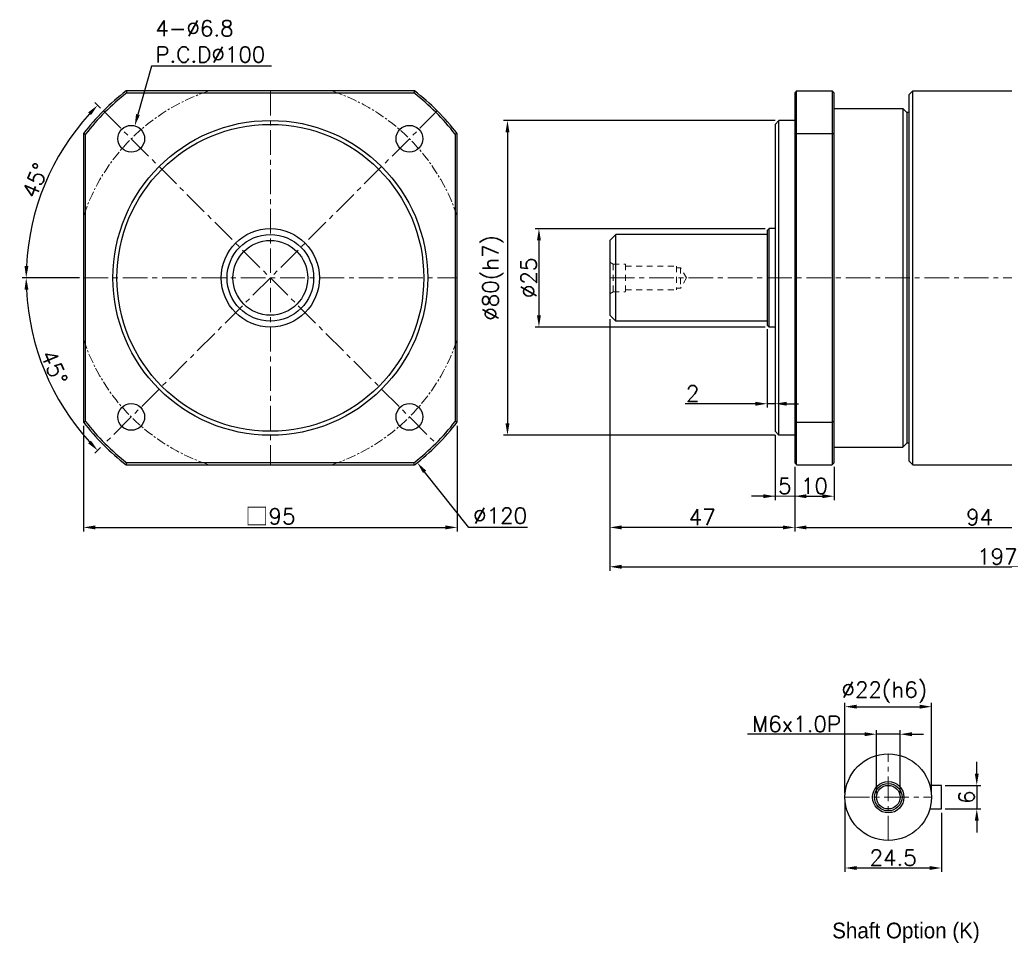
# Model space of a CAD drawing. Header units: millimetres. Extents: x 1168 to 1666, y -121 to 117.
# Tile 1 of 2: x 1168 to 1418, y -121 to 114. Entities that reach past the tile are written whole.
import ezdxf

# ---------------------------------------------------------------- set-up
doc = ezdxf.new("R2010")
doc.units = ezdxf.units.MM
doc.header["$LTSCALE"] = 2
doc.linetypes.add('CENTER', pattern=[2, 1.25, -0.25, 0.25, -0.25])
doc.linetypes.add('JIS_02_0.7', pattern=[1.35, 0.75, -0.6])
doc.layers.get('0').update_dxf_attribs({"lineweight": 35})
doc.layers.add('2D輪廓線', color=7, linetype='Continuous')
for name, color, linetype, lineweight in [('DIM', 6, 'Continuous', 15), ('中心線', 1, 'CENTER', 15), ('虛線', 5, 'JIS_02_0.7', 15)]:
    doc.layers.add(name, color=color, linetype=linetype, lineweight=lineweight)
doc.styles.get("Standard").update_dxf_attribs({"font": 'romans.shx'})
doc.styles.add('新細明體', font='txt')
doc.dimstyles.new('R', dxfattribs={"dimtxt": 2.5, "dimasz": 2, "dimexe": 1, "dimexo": 1, "dimgap": 1, "dimtad": 1, "dimtoh": 1, "dimdec": 4, "dimdsep": 46, "dimtxsty": 'Standard', "dimcen": 0, "dimdle": 1, "dimclrd": 256, "dimclre": 256, "dimclrt": 7, "dimadec": 0, "dimazin": 2, "dimtfac": 0.8, "dimtdec": 4, "dimtofl": 0, "dimtmove": 0, "dimatfit": 3, "dimfxl": 0, "dimtolj": 1, "dimarcsym": 0})
doc.dimstyles.get("Standard").update_dxf_attribs({"dimtxt": 2.5, "dimasz": 2, "dimexe": 1, "dimexo": 1, "dimgap": 0.6, "dimtad": 1, "dimdec": 4, "dimdsep": 46, "dimtxsty": 'Standard', "dimcen": 0.5, "dimdle": 1, "dimclrd": 6, "dimclre": 6, "dimclrt": 7, "dimadec": 4, "dimazin": 2, "dimtm": 1e-09, "dimtfac": 0.7, "dimtdec": 4, "dimtofl": 0, "dimtmove": 0, "dimatfit": 3, "dimfxl": 0, "dimtolj": 1, "dimarcsym": 0})

# ---------------------------------------------------------------- blocks, each defined once
blk = doc.blocks.new('*D20')
at = {"layer": 'Defpoints', "color": 0}
for p in [(1357.67, 35.9), (1359.67, 35.4), (1359.67, 15.91)]:
    blk.add_point(p, dxfattribs=at)
at = {"layer": 'DIM', "color": 6, "lineweight": -2}
for p, q in [((1357.67, 34.9), (1357.67, 14.91)), ((1359.67, 34.4), (1359.67, 14.91)), ((1354.67, 15.91), (1336.8, 15.91)), ((1359.67, 15.91), (1357.67, 15.91)), ((1362.67, 15.91), (1365.67, 15.91))]:
    blk.add_line(p, q, dxfattribs=at)
at = {"layer": 'DIM', "color": 6}
for points in [[(1354.67, 16.41), (1354.67, 15.41), (1357.67, 15.91)], [(1362.67, 16.41), (1362.67, 15.41), (1359.67, 15.91)]]:
    blk.add_solid(points, dxfattribs=at)
at = {"layer": 'DIM', "color": 7, "insert": (1338.74, 18.51), "char_height": 4, "attachment_point": 5}
blk.add_mtext('\\A1;2', dxfattribs=at)
blk = doc.blocks.new('*D21')
at = {"layer": 'Defpoints', "color": 0}
for p in [(1317.67, 38.4), (1514.67, 1.4), (1514.67, -25.53)]:
    blk.add_point(p, dxfattribs=at)
at = {"layer": 'DIM', "color": 6, "lineweight": -2}
for p, q in [((1317.67, 37.4), (1317.67, -26.53)), ((1514.67, 0.4), (1514.67, -26.53)), ((1320.67, -25.53), (1511.67, -25.53))]:
    blk.add_line(p, q, dxfattribs=at)
at = {"layer": 'DIM', "color": 6}
for points in [[(1320.67, -25.03), (1320.67, -26.03), (1317.67, -25.53)], [(1511.67, -25.03), (1511.67, -26.03), (1514.67, -25.53)]]:
    blk.add_solid(points, dxfattribs=at)
at = {"layer": 'DIM', "color": 7, "insert": (1416.17, -22.93), "char_height": 4, "attachment_point": 5}
blk.add_mtext('\\A1;197', dxfattribs=at)
blk = doc.blocks.new('*D22')
at = {"layer": 'Defpoints', "color": 0}
for p in [(1364.67, 0.9), (1374.67, 0.9), (1374.67, -7.6)]:
    blk.add_point(p, dxfattribs=at)
at = {"layer": 'DIM', "color": 6, "lineweight": -2}
for p, q in [((1364.67, -0.1), (1364.67, -8.6)), ((1374.67, -0.1), (1374.67, -8.6)), ((1367.67, -7.6), (1371.67, -7.6))]:
    blk.add_line(p, q, dxfattribs=at)
at = {"layer": 'DIM', "color": 6}
for points in [[(1367.67, -7.1), (1367.67, -8.1), (1364.67, -7.6)], [(1371.67, -7.1), (1371.67, -8.1), (1374.67, -7.6)]]:
    blk.add_solid(points, dxfattribs=at)
at = {"layer": 'DIM', "color": 7, "insert": (1369.67, -5), "char_height": 4, "attachment_point": 5}
blk.add_mtext('\\A1;10', dxfattribs=at)
blk = doc.blocks.new('*D23')
at = {"layer": 'Defpoints', "color": 0}
for p in [(1359.67, 8.9), (1364.67, 0.9), (1364.67, -7.6)]:
    blk.add_point(p, dxfattribs=at)
at = {"layer": 'DIM', "color": 6, "lineweight": -2}
for p, q in [((1359.67, 7.9), (1359.67, -8.6)), ((1364.67, -0.1), (1364.67, -8.6)), ((1356.67, -7.6), (1353.67, -7.6)), ((1367.67, -7.6), (1370.67, -7.6))]:
    blk.add_line(p, q, dxfattribs=at)
at = {"layer": 'DIM', "color": 6}
for points in [[(1356.67, -7.1), (1356.67, -8.1), (1359.67, -7.6)], [(1367.67, -7.1), (1367.67, -8.1), (1364.67, -7.6)]]:
    blk.add_solid(points, dxfattribs=at)
at = {"layer": 'DIM', "color": 7, "insert": (1362.17, -5), "char_height": 4, "attachment_point": 5}
blk.add_mtext('\\A1;5', dxfattribs=at)
blk = doc.blocks.new('*D24')
at = {"layer": 'Defpoints', "color": 0}
for p in [(1364.67, 0.9), (1458.67, 1.4), (1458.67, -15.53)]:
    blk.add_point(p, dxfattribs=at)
at = {"layer": 'DIM', "color": 6, "lineweight": -2}
for p, q in [((1458.67, 0.4), (1458.67, -16.53)), ((1364.67, -0.1), (1364.67, -16.53)), ((1367.67, -15.53), (1455.67, -15.53))]:
    blk.add_line(p, q, dxfattribs=at)
at = {"layer": 'DIM', "color": 6}
for points in [[(1367.67, -15.03), (1367.67, -16.03), (1364.67, -15.53)], [(1455.67, -15.03), (1455.67, -16.03), (1458.67, -15.53)]]:
    blk.add_solid(points, dxfattribs=at)
at = {"layer": 'DIM', "color": 7, "insert": (1411.67, -12.93), "char_height": 4, "attachment_point": 5}
blk.add_mtext('\\A1;94', dxfattribs=at)
blk = doc.blocks.new('*D26')
at = {"layer": 'Defpoints', "color": 0}
for p in [(1317.67, 38.4), (1364.67, 0.9), (1317.67, -15.53)]:
    blk.add_point(p, dxfattribs=at)
at = {"layer": 'DIM', "color": 6, "lineweight": -2}
for p, q in [((1317.67, 37.4), (1317.67, -16.53)), ((1364.67, -0.1), (1364.67, -16.53)), ((1361.67, -15.53), (1320.67, -15.53))]:
    blk.add_line(p, q, dxfattribs=at)
at = {"layer": 'DIM', "color": 6}
for points in [[(1320.67, -15.03), (1320.67, -16.03), (1317.67, -15.53)], [(1361.67, -15.03), (1361.67, -16.03), (1364.67, -15.53)]]:
    blk.add_solid(points, dxfattribs=at)
at = {"layer": 'DIM', "color": 7, "insert": (1341.17, -12.93), "char_height": 4, "attachment_point": 5}
blk.add_mtext('\\A1;47', dxfattribs=at)
blk = doc.blocks.new('*D29')
at = {"layer": 'Defpoints', "color": 0}
for p in [(1360.67, 87.9), (1291.67, 7.9), (1360.67, 7.9)]:
    blk.add_point(p, dxfattribs=at)
at = {"layer": 'DIM', "color": 6, "lineweight": -2}
for p, q in [((1359.67, 87.9), (1290.67, 87.9)), ((1291.67, 84.9), (1291.67, 10.9)), ((1359.67, 7.9), (1290.67, 7.9))]:
    blk.add_line(p, q, dxfattribs=at)
at = {"layer": 'DIM', "color": 6}
for points in [[(1291.17, 84.9), (1292.17, 84.9), (1291.67, 87.9)], [(1291.17, 10.9), (1292.17, 10.9), (1291.67, 7.9)]]:
    blk.add_solid(points, dxfattribs=at)
at = {"layer": 'DIM', "color": 7, "insert": (1288.02, 47.9), "char_height": 4, "attachment_point": 5, "rotation": 90}
blk.add_mtext('\\A1;%%c80(h7)', dxfattribs=at)
blk = doc.blocks.new('*D30')
at = {"layer": 'Defpoints', "color": 0}
for p in [(1358.17, 60.4), (1299.67, 35.4), (1358.17, 35.4)]:
    blk.add_point(p, dxfattribs=at)
at = {"layer": 'DIM', "color": 6, "lineweight": -2}
for p, q in [((1357.17, 60.4), (1298.67, 60.4)), ((1299.67, 57.4), (1299.67, 38.4)), ((1357.17, 35.4), (1298.67, 35.4))]:
    blk.add_line(p, q, dxfattribs=at)
at = {"layer": 'DIM', "color": 6}
for points in [[(1299.17, 57.4), (1300.17, 57.4), (1299.67, 60.4)], [(1299.17, 38.4), (1300.17, 38.4), (1299.67, 35.4)]]:
    blk.add_solid(points, dxfattribs=at)
at = {"layer": 'DIM', "color": 7, "insert": (1297.07, 47.9), "char_height": 4, "attachment_point": 5, "rotation": 90}
blk.add_mtext('\\A1;%%c25', dxfattribs=at)
blk = doc.blocks.new('*D31')
at = {"layer": 'Defpoints', "color": 0}
for p in [(1196.94, 86.54), (1195.45, 81.24)]:
    blk.add_point(p, dxfattribs=at)
at = {"layer": 'DIM', "lineweight": -2}
for p, q in [((1201.18, 101.67), (1197.75, 89.43)), ((1231.71, 101.67), (1201.18, 101.67))]:
    blk.add_line(p, q, dxfattribs=at)
at = {"layer": 'DIM'}
blk.add_solid([(1197.27, 89.56), (1198.23, 89.29), (1196.94, 86.54)], dxfattribs=at)
at = {"layer": 'DIM', "color": 7, "insert": (1202.18, 113.33), "char_height": 4, "attachment_point": 1}
blk.add_mtext('\\A1;4-%%C6.8\\PP.C.D%%C100', dxfattribs=at)
blk = doc.blocks.new('*D32')
at = {"layer": 'Defpoints', "color": 0}
for p in [(1194.06, 94.87), (1268.74, 0.94)]:
    blk.add_point(p, dxfattribs=at)
at = {"layer": 'DIM', "lineweight": -2}
for p, q in [((1281.84, -15.53), (1270.61, -1.41)), ((1296.74, -15.53), (1281.84, -15.53))]:
    blk.add_line(p, q, dxfattribs=at)
at = {"layer": 'DIM'}
blk.add_solid([(1271, -1.1), (1270.22, -1.72), (1268.74, 0.94)], dxfattribs=at)
at = {"layer": 'DIM', "color": 7, "insert": (1289.79, -12.53), "char_height": 4, "attachment_point": 5}
blk.add_mtext('\\A1;∅120', dxfattribs=at)
blk = doc.blocks.new('*D33')
at = {"layer": 'Defpoints', "color": 0}
for p in [(1188.97, 90.33), (1177.65, 78.93), (1183.9, 47.9), (1278.9, 47.9), (1273.82, 5.48)]:
    blk.add_point(p, dxfattribs=at)
at = {"layer": 'DIM', "color": 6, "lineweight": -2}
for p, q in [((1188.26, 91.04), (1186.81, 92.49)), ((1182.9, 47.9), (1168.34, 47.9))]:
    blk.add_line(p, q, dxfattribs=at)
blk.add_arc((1231.4, 47.9), 62.06, 137.77, 177.23, dxfattribs=at)
at = {"layer": 'DIM', "color": 6}
for points in [[(1185.08, 89.96), (1185.81, 89.27), (1187.52, 91.79)], [(1169.91, 50.89), (1168.91, 50.92), (1169.34, 47.9)]]:
    blk.add_solid(points, dxfattribs=at)
at = {"layer": 'DIM', "color": 7, "insert": (1171.66, 72.65), "char_height": 4, "attachment_point": 5, "rotation": 67.5}
blk.add_mtext('\\A1;45°', dxfattribs=at)
blk = doc.blocks.new('*D34')
at = {"layer": 'Defpoints', "color": 0}
for p in [(1273.82, 90.33), (1183.9, 47.9), (1278.9, 47.9), (1171.45, 31.84), (1188.97, 5.48)]:
    blk.add_point(p, dxfattribs=at)
at = {"layer": 'DIM', "color": 6, "lineweight": -2}
for p, q in [((1182.9, 47.9), (1168.34, 47.9)), ((1188.26, 4.77), (1186.81, 3.32))]:
    blk.add_line(p, q, dxfattribs=at)
blk.add_arc((1231.4, 47.9), 62.06, 182.77, 222.23, dxfattribs=at)
at = {"layer": 'DIM', "color": 6}
for points in [[(1168.91, 44.89), (1169.91, 44.92), (1169.34, 47.9)], [(1185.81, 6.54), (1185.08, 5.85), (1187.52, 4.02)]]:
    blk.add_solid(points, dxfattribs=at)
at = {"layer": 'DIM', "color": 7, "insert": (1176.47, 25.15), "char_height": 4, "attachment_point": 5, "rotation": 292.5}
blk.add_mtext('\\A1;45°', dxfattribs=at)
blk = doc.blocks.new('*D35')
at = {"layer": 'Defpoints', "color": 0}
for p in [(1183.9, 11.25), (1278.9, 11.25), (1278.9, -15.53)]:
    blk.add_point(p, dxfattribs=at)
at = {"layer": 'DIM', "color": 6, "lineweight": -2}
for p, q in [((1183.9, 10.25), (1183.9, -16.53)), ((1278.9, 10.25), (1278.9, -16.53)), ((1186.9, -15.53), (1275.9, -15.53))]:
    blk.add_line(p, q, dxfattribs=at)
at = {"layer": 'DIM', "color": 6}
for points in [[(1186.9, -15.03), (1186.9, -16.03), (1183.9, -15.53)], [(1275.9, -15.03), (1275.9, -16.03), (1278.9, -15.53)]]:
    blk.add_solid(points, dxfattribs=at)
at = {"layer": 'DIM', "color": 7, "insert": (1231.4, -12.76), "char_height": 4, "attachment_point": 5}
blk.add_mtext('\\A1;{\\fPMingLiU|b0|i0|c136|p18;\\H1.083x;\\C0;□\\Fromans|c136;\\H0.92336x;\\C7;95}', dxfattribs=at)
blk = doc.blocks.new('*D36')
at = {"layer": 'Defpoints', "color": 0}
for p in [(1401.95, -81.09), (1401.95, -87.09), (1410.95, -87.09)]:
    blk.add_point(p, dxfattribs=at)
at = {"layer": 'DIM', "color": 6, "lineweight": -2}
for p, q in [((1410.95, -78.09), (1410.95, -75.09)), ((1402.95, -81.09), (1411.95, -81.09)), ((1410.95, -81.09), (1410.95, -87.09)), ((1402.95, -87.09), (1411.95, -87.09)), ((1410.95, -90.09), (1410.95, -93.09))]:
    blk.add_line(p, q, dxfattribs=at)
at = {"layer": 'DIM', "color": 6}
for points in [[(1410.45, -78.09), (1411.45, -78.09), (1410.95, -81.09)], [(1410.45, -90.09), (1411.45, -90.09), (1410.95, -87.09)]]:
    blk.add_solid(points, dxfattribs=at)
at = {"layer": 'DIM', "color": 7, "insert": (1408.35, -84.09), "char_height": 4, "attachment_point": 5, "rotation": 90}
blk.add_mtext('\\A1;6', dxfattribs=at)
blk = doc.blocks.new('*D37')
at = {"layer": 'Defpoints', "color": 0}
for p in [(1377.45, -84.09), (1401.95, -87.09), (1401.95, -102.09)]:
    blk.add_point(p, dxfattribs=at)
at = {"layer": 'DIM', "color": 6, "lineweight": -2}
for p, q in [((1377.45, -85.09), (1377.45, -103.09)), ((1401.95, -88.09), (1401.95, -103.09)), ((1380.45, -102.09), (1398.95, -102.09))]:
    blk.add_line(p, q, dxfattribs=at)
at = {"layer": 'DIM', "color": 6}
for points in [[(1380.45, -101.59), (1380.45, -102.59), (1377.45, -102.09)], [(1398.95, -101.59), (1398.95, -102.59), (1401.95, -102.09)]]:
    blk.add_solid(points, dxfattribs=at)
at = {"layer": 'DIM', "color": 7, "insert": (1389.7, -99.49), "char_height": 4, "attachment_point": 5}
blk.add_mtext('\\A1;24.5', dxfattribs=at)
blk = doc.blocks.new('*D38')
at = {"layer": 'Defpoints', "color": 0}
for p in [(1399.45, -61.09), (1377.45, -84.09), (1399.45, -84.09)]:
    blk.add_point(p, dxfattribs=at)
at = {"layer": 'DIM', "color": 6, "lineweight": -2}
for p, q in [((1377.45, -83.09), (1377.45, -60.09)), ((1380.45, -61.09), (1396.45, -61.09)), ((1399.45, -83.09), (1399.45, -60.09))]:
    blk.add_line(p, q, dxfattribs=at)
at = {"layer": 'DIM', "color": 6}
for points in [[(1380.45, -60.59), (1380.45, -61.59), (1377.45, -61.09)], [(1396.45, -60.59), (1396.45, -61.59), (1399.45, -61.09)]]:
    blk.add_solid(points, dxfattribs=at)
at = {"layer": 'DIM', "color": 7, "insert": (1387.45, -57.45), "char_height": 4, "attachment_point": 5}
blk.add_mtext('\\A1;%%c22(h6)', dxfattribs=at)
blk = doc.blocks.new('*D39')
at = {"layer": 'Defpoints', "color": 0}
for p in [(1385.45, -68.09), (1385.45, -84.09), (1391.45, -84.09)]:
    blk.add_point(p, dxfattribs=at)
at = {"layer": 'DIM', "color": 6, "lineweight": -2}
for p, q in [((1385.45, -83.09), (1385.45, -67.09)), ((1391.45, -83.09), (1391.45, -67.09)), ((1382.45, -68.09), (1352.65, -68.09)), ((1391.45, -68.09), (1385.45, -68.09)), ((1394.45, -68.09), (1397.45, -68.09))]:
    blk.add_line(p, q, dxfattribs=at)
at = {"layer": 'DIM', "color": 6}
for points in [[(1382.45, -67.59), (1382.45, -68.59), (1385.45, -68.09)], [(1394.45, -67.59), (1394.45, -68.59), (1391.45, -68.09)]]:
    blk.add_solid(points, dxfattribs=at)
at = {"layer": 'DIM', "color": 7, "insert": (1365.15, -65.49), "char_height": 4, "attachment_point": 5}
blk.add_mtext('\\A1;M6x1.0P', dxfattribs=at)
blk = doc.blocks.new('*U43')
at = {"layer": '2D輪廓線'}
blk.add_circle((0, 0), 3.4, dxfattribs=at)
blk = doc.blocks.new('*U44')
at = {"layer": '中心線', "color": 0, "linetype": 'ByBlock', "lineweight": -2}
blk.add_blockref('*U43', (1233.54, 83.26), dxfattribs=at)
for p, rotation in [((1304.25, 83.26), 270), ((1233.54, 12.55), 89.99999999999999), ((1304.25, 12.55), 180)]:
    blk.add_blockref('*U43', p, dxfattribs=dict(at, rotation=rotation))

msp = doc.modelspace()

# ---------------------------------------------------------------- linework, layer by layer
at = {"layer": '2D輪廓線'}
for p, q in [((1268.05531, 95.4044), (1194.74092, 95.4044)), ((1194.91182, 94.9044), (1267.88442, 94.9044)), ((1360.6695, 7.9044), (1360.6695, 87.9044)), ((1183.89812, 84.56159), (1183.89812, 11.2472)), ((1184.39812, 11.4181), (1184.39812, 84.3907)), ((1278.39812, 84.3907), (1278.39812, 11.4181)), ((1278.89812, 11.2472), (1278.89812, 84.56159)), ((1194.74092, 0.4044), (1268.05531, 0.4044)), ((1267.88442, 0.9044), (1194.91182, 0.9044))]:
    msp.add_line(p, q, dxfattribs=at)
at = {"layer": '2D輪廓線', "extrusion": (-1, 2.83275e-16, 2.22045e-16)}
for p, q in [((1365.1695, 95.4044), (1374.1695, 95.4044)), ((1365.1695, 84.56159), (1365.1695, 95.4044)), ((1374.1695, 95.4044), (1374.1695, 84.56159)), ((1393.6695, 94.4044), (1394.6695, 95.4044)), ((1394.6695, 47.9044), (1394.6695, 95.4044)), ((1394.6695, 95.4044), (1429.6695, 95.4044)), ((1364.6695, 94.9044), (1364.6695, 84.3907)), ((1374.6695, 84.3907), (1374.6695, 94.9044)), ((1393.6695, 94.4044), (1393.6695, 47.9044)), ((1374.6695, 90.9044), (1392.1695, 90.9044)), ((1392.1695, 90.9044), (1392.1695, 4.9044)), ((1393.1695, 89.9044), (1392.1695, 90.9044)), ((1364.6695, 87.9044), (1360.6695, 87.9044)), ((1393.1695, 89.9044), (1393.1695, 5.9044)), ((1393.6695, 89.9044), (1393.1695, 89.9044)), ((1359.6695, 86.9044), (1359.6695, 8.9044)), ((1364.6695, 84.3907), (1364.6695, 11.4181)), ((1365.1695, 84.56159), (1374.1695, 84.56159)), ((1365.1695, 11.2472), (1365.1695, 84.56159)), ((1374.1695, 84.56159), (1374.1695, 11.2472)), ((1374.6695, 11.4181), (1374.6695, 84.3907)), ((1357.6695, 59.9044), (1358.1695, 60.4044)), ((1358.1695, 35.4044), (1358.1695, 60.4044)), ((1359.6695, 60.4044), (1358.1695, 60.4044)), ((1317.6695, 57.4044), (1319.1695, 58.9044)), ((1319.1695, 36.9044), (1319.1695, 58.9044)), ((1357.6695, 58.9044), (1319.1695, 58.9044)), ((1357.6695, 59.9044), (1357.6695, 35.9044)), ((1317.6695, 57.4044), (1317.6695, 38.4044)), ((1393.6695, 47.9044), (1393.6695, 1.4044)), ((1394.6695, 0.4044), (1394.6695, 47.9044)), ((1317.6695, 38.4044), (1319.1695, 36.9044)), ((1357.6695, 36.9044), (1319.1695, 36.9044)), ((1357.6695, 35.9044), (1358.1695, 35.4044)), ((1359.6695, 35.4044), (1358.1695, 35.4044)), ((1364.6695, 11.4181), (1364.6695, 0.9044)), ((1365.1695, 0.4044), (1365.1695, 11.2472)), ((1365.1695, 11.2472), (1374.1695, 11.2472)), ((1374.1695, 11.2472), (1374.1695, 0.4044)), ((1374.6695, 0.9044), (1374.6695, 11.4181)), ((1359.6695, 8.9044), (1360.6695, 7.9044)), ((1364.6695, 7.9044), (1360.6695, 7.9044)), ((1393.1695, 5.9044), (1392.1695, 4.9044)), ((1393.6695, 5.9044), (1393.1695, 5.9044)), ((1374.6695, 4.9044), (1392.1695, 4.9044)), ((1365.1695, 0.4044), (1374.1695, 0.4044)), ((1393.6695, 1.4044), (1394.6695, 0.4044)), ((1394.6695, 0.4044), (1429.6695, 0.4044))]:
    msp.add_line(p, q, dxfattribs=at)
at = {"layer": '2D輪廓線', "extrusion": (-1, -2.83275e-16, 2.22045e-16)}
msp.add_line((1359.6695, 86.9044), (1360.6695, 87.9044), dxfattribs=at)
at = {"layer": '2D輪廓線'}
msp.add_lwpolyline([(1399.03241, -87.09477), (1401.9494, -87.09477), (1401.9494, -81.09477), (1399.03241, -81.09477)], dxfattribs=at)
for centre, radius in [((1231.39812, 47.9044), 40), ((1231.39812, 47.9044), 39), ((1231.39812, 47.9044), 12.5), ((1231.39812, 47.9044), 11), ((1231.39812, 47.9044), 9.5), ((1388.4494, -84.09477), 11), ((1388.4494, -84.09477), 4), ((1388.4494, -84.09477), 3.5), ((1388.4494, -84.09477), 3)]:
    msp.add_circle(centre, radius, dxfattribs=at)
for radius, start, end in [(60, 127.658462, 142.341538), (60, 37.658462, 52.341538), (59.5, 127.8223409, 142.1776591), (59.5, 37.8223409, 52.1776591), (60, 217.658462, 232.341538), (59.5, 217.8223409, 232.1776591), (59.5, 307.8223409, 322.1776591), (60, 307.658462, 322.341538)]:
    msp.add_arc((1231.39812, 47.9044), radius, start, end, dxfattribs=at)
for points in [[(1194.74092, 95.4044), (1194.79776, 95.23771), (1194.85473, 95.07104), (1194.91182, 94.9044)], [(1268.05531, 95.4044), (1267.99847, 95.23771), (1267.94151, 95.07104), (1267.88442, 94.9044)], [(1365.1695, 95.4044), (1365.00281, 95.23771), (1364.83614, 95.07104), (1364.6695, 94.9044)], [(1374.6695, 94.9044), (1374.50285, 95.07104), (1374.33619, 95.23771), (1374.1695, 95.4044)], [(1183.89812, 84.56159), (1184.0648, 84.50475), (1184.23147, 84.44779), (1184.39812, 84.3907)], [(1278.89812, 84.56159), (1278.73143, 84.50475), (1278.56476, 84.44779), (1278.39812, 84.3907)], [(1364.6695, 84.3907), (1364.83614, 84.44779), (1365.00281, 84.50475), (1365.1695, 84.56159)], [(1374.6695, 84.3907), (1374.50285, 84.44779), (1374.33619, 84.50475), (1374.1695, 84.56159)], [(1184.39812, 11.4181), (1184.23147, 11.36101), (1184.0648, 11.30404), (1183.89812, 11.2472)], [(1278.89812, 11.2472), (1278.73143, 11.30404), (1278.56476, 11.36101), (1278.39812, 11.4181)], [(1365.1695, 11.2472), (1365.00281, 11.30404), (1364.83614, 11.36101), (1364.6695, 11.4181)], [(1374.6695, 11.4181), (1374.50285, 11.36101), (1374.33619, 11.30404), (1374.1695, 11.2472)], [(1194.74092, 0.4044), (1194.79776, 0.57109), (1194.85473, 0.73775), (1194.91182, 0.9044)], [(1268.05531, 0.4044), (1267.99847, 0.57109), (1267.94151, 0.73775), (1267.88442, 0.9044)], [(1365.1695, 0.4044), (1365.00281, 0.57109), (1364.83614, 0.73775), (1364.6695, 0.9044)], [(1374.6695, 0.9044), (1374.50285, 0.73775), (1374.33619, 0.57109), (1374.1695, 0.4044)]]:
    msp.add_open_spline(points, degree=3, dxfattribs=at)
at = {"layer": 'DIM'}
msp.add_line((1353.6695, -7.5956), (1370.6695, -7.5956), dxfattribs=at)
at = {"layer": '中心線', "ltscale": 2.5}
for p, q in [((1231.39812, 95.4044), (1231.39812, 0.4044)), ((1188.97171, 90.33081), (1273.82452, 5.47799)), ((1273.82452, 90.33081), (1188.97171, 5.47799)), ((1183.89812, 47.9044), (1278.89812, 47.9044)), ((1317.6695, 47.9044), (1514.6695, 47.9044)), ((1388.4494, -95.09477), (1388.4494, -73.09477)), ((1377.4494, -84.09477), (1399.4494, -84.09477))]:
    msp.add_line(p, q, dxfattribs=at)
at = {"layer": '中心線'}
for start, end in [(108.1948723, 161.8051277), (18.1948723, 71.8051277), (198.1948723, 251.8051277), (288.1948723, 341.8051277)]:
    msp.add_arc((1231.39812, 47.9044), 50, start, end, dxfattribs=at)
at = {"layer": '虛線'}
for p, q in [((1318.53548, 51.37668), (1317.66945, 51.87668)), ((1318.53548, 51.37668), (1318.53548, 44.37668)), ((1318.53548, 51.37668), (1321.66945, 51.37668)), ((1321.66945, 51.37668), (1321.66945, 44.37668)), ((1321.66945, 50.87668), (1334.66945, 50.87668)), ((1334.66945, 50.87668), (1334.66945, 44.87668)), ((1334.66945, 50.47668), (1335.66945, 50.47668)), ((1335.66945, 50.47668), (1335.66945, 45.27668)), ((1337.15104, 47.87668), (1335.66945, 50.47668)), ((1337.15104, 47.87668), (1335.66945, 45.27668)), ((1334.66945, 45.27668), (1335.66945, 45.27668)), ((1318.53548, 44.37668), (1317.66945, 43.87668)), ((1318.53548, 44.37668), (1321.66945, 44.37668)), ((1321.66945, 44.87668), (1334.66945, 44.87668))]:
    msp.add_line(p, q, dxfattribs=at)

# ---------------------------------------------------------------- block references
at = {"layer": '中心線'}
msp.add_blockref('*U44', (-37.5, 0), dxfattribs=at)

# ---------------------------------------------------------------- texts
at = {"insert": (1374.19543, -115.98337), "char_height": 4, "attachment_point": 1, "style": '新細明體'}
msp.add_mtext_dynamic_manual_height_columns('Shaft Option (K)', width=74.871381, gutter_width=15, heights=[0], dxfattribs=at)

# ---------------------------------------------------------------- dimensions: what is measured, and where the dimension line sits
at = {"layer": 'DIM'}
dim = msp.add_diameter_dim_2p(p1=(1195.45499, 81.24349), p2=(1196.9402, 86.53916), text='4-%%C6.8\\PP.C.D%%C100', dimstyle='R', override={"dimtxt": 4, "dimasz": 3}, dxfattribs=at)
dim.commit()
dim.dimension.update_dxf_attribs({"geometry": '*D31', "text_midpoint": (1216.94458, 101.66606), "dimtype": 163})
dim = msp.add_diameter_dim_2p(p1=(1194.05568, 94.8676), p2=(1268.74055, 0.9412), dimstyle='R', override={"dimtxt": 4, "dimasz": 3}, dxfattribs=at)
dim.commit()
dim.dimension.update_dxf_attribs({"geometry": '*D32', "text_midpoint": (1289.78832, -15.52803), "dimtype": 163})
for base, line1, line2, picture, middle in [((1177.65382, 78.93368), ((1183.89812, 47.9044), (1278.89812, 47.9044)), ((1188.97171, 90.33081), (1273.82452, 5.47799)), '*D33', (1171.66139, 72.64816)), ((1171.45414, 31.84246), ((1273.82452, 90.33081), (1188.97171, 5.47799)), ((1183.89812, 47.9044), (1278.89812, 47.9044)), '*D34', (1176.46556, 25.15059))]:
    dim = msp.add_angular_dim_2l(base=base, line1=line1, line2=line2, dimstyle='Standard', override={"dimtxt": 4, "dimasz": 3}, dxfattribs=at)
    dim.commit()
    dim.dimension.update_dxf_attribs({"geometry": picture, "text_midpoint": middle})
dim = msp.add_linear_dim(base=(1291.6695, 7.9044), p1=(1360.6695, 87.9044), p2=(1360.6695, 7.9044), angle=90, text='<>(h7)', dimstyle='Standard', override={"dimtxt": 4, "dimasz": 3, "dimpost": '%%c<>'}, dxfattribs=at)
dim.commit()
dim.dimension.update_dxf_attribs({"geometry": '*D29', "text_midpoint": (1291.6695, 47.9044), "dimtype": 160})
for base, p1, p2, override, picture, middle in [((1299.6695, 35.4044), (1358.1695, 60.4044), (1358.1695, 35.4044), {"dimtxt": 4, "dimasz": 3, "dimpost": '%%c<>'}, '*D30', (1297.0695, 47.9044)), ((1410.9494, -87.09477), (1401.9494, -81.09477), (1401.9494, -87.09477), {"dimtxt": 4, "dimasz": 3, "dimtofl": 1}, '*D36', (1408.3494, -84.09477))]:
    dim = msp.add_linear_dim(base=base, p1=p1, p2=p2, angle=90, dimstyle='Standard', override=override, dxfattribs=at)
    dim.commit()
    dim.dimension.update_dxf_attribs({"geometry": picture, "text_midpoint": middle})
for base, p1, p2, override, picture, middle in [((1514.6695, -25.52803), (1317.6695, 38.4044), (1514.6695, 1.4044), {"dimtxt": 4, "dimasz": 3}, '*D21', (1416.1695, -25.52803)), ((1317.6695, -15.52803), (1364.6695, 0.9044), (1317.6695, 38.4044), {"dimtxt": 4, "dimasz": 3}, '*D26', (1341.1695, -15.52803)), ((1359.6695, 15.90756), (1357.6695, 35.9044), (1359.6695, 35.4044), {"dimtxt": 4, "dimasz": 3, "dimtofl": 1}, '*D20', (1338.73616, 15.90756)), ((1458.6695, -15.52803), (1364.6695, 0.9044), (1458.6695, 1.4044), {"dimtxt": 4, "dimasz": 3}, '*D24', (1411.6695, -15.52803)), ((1401.9494, -102.09477), (1377.4494, -84.09477), (1401.9494, -87.09477), {"dimtxt": 4, "dimasz": 3}, '*D37', (1389.6994, -102.09477))]:
    dim = msp.add_linear_dim(base=base, p1=p1, p2=p2, dimstyle='Standard', override=override, dxfattribs=at)
    dim.commit()
    dim.dimension.update_dxf_attribs({"geometry": picture, "text_midpoint": middle, "dimtype": 160})
at = {"layer": 'DIM', "color": 0}
dim = msp.add_linear_dim(base=(1278.89812, -15.52803), p1=(1183.89812, 11.2472), p2=(1278.89812, 11.2472), text='{\\fPMingLiU|b0|i0|c136|p18;\\H1.083x;\\C0;□\\Fromans|c136;\\H0.92336x;\\C7;<>}', dimstyle='Standard', override={"dimtxt": 4, "dimasz": 3}, dxfattribs=at)
dim.commit()
dim.dimension.update_dxf_attribs({"geometry": '*D35', "text_midpoint": (1231.39812, -12.76203)})
at = {"layer": 'DIM'}
for base, p1, p2, picture, middle in [((1364.6695, -7.5956), (1359.6695, 8.9044), (1364.6695, 0.9044), '*D23', (1362.1695, -4.9956)), ((1374.6695, -7.5956), (1364.6695, 0.9044), (1374.6695, 0.9044), '*D22', (1369.6695, -4.9956))]:
    dim = msp.add_linear_dim(base=base, p1=p1, p2=p2, dimstyle='Standard', override={"dimtxt": 4, "dimasz": 3}, dxfattribs=at)
    dim.commit()
    dim.dimension.update_dxf_attribs({"geometry": picture, "text_midpoint": middle})
for base, p1, p2, text, override, picture, middle in [((1399.4494, -61.09477), (1377.4494, -84.09477), (1399.4494, -84.09477), '<>(h6)', {"dimtxt": 4, "dimasz": 3, "dimpost": '%%c<>'}, '*D38', (1387.4494, -61.09477)), ((1385.4494, -68.09477), (1391.4494, -84.09477), (1385.4494, -84.09477), 'M<>x1.0P', {"dimtxt": 4, "dimasz": 3, "dimtofl": 1}, '*D39', (1365.15379, -68.09477))]:
    dim = msp.add_linear_dim(base=base, p1=p1, p2=p2, text=text, dimstyle='Standard', override=override, dxfattribs=at)
    dim.commit()
    dim.dimension.update_dxf_attribs({"geometry": picture, "text_midpoint": middle, "dimtype": 160})

doc.saveas('drawing.dxf')
